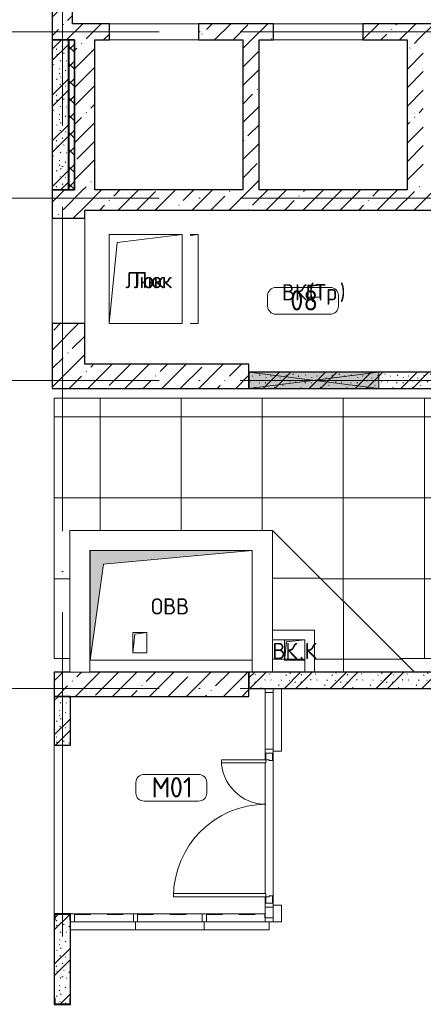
# Model space of a CAD drawing. Header units: millimetres. Extents: x -30540 to 175469, y -11730 to 122288.
# Tile 18 of 119: x -13992 to -9015, y 67753 to 79900. Entities that reach past the tile are written whole.
import ezdxf

# ---------------------------------------------------------------- set-up
doc = ezdxf.new("R2010")
doc.units = ezdxf.units.MM
for name, pattern in [('3_ Штрих_ 1 х 1 мм', [400, 200, -200]), ('ADSK_Линия сетки', [5000, 4000, -500, 0, -500]), ('ADSK_Штриховая_ш3 п1_5', [900, 600, -300])]:
    doc.linetypes.add(name, pattern=pattern)
for name, color, linetype, lineweight in [('A-____-NOTE-TEXT', 7, 'Continuous', 18), ('A-AREA-____-IDEN', 7, 'Continuous', 9), ('A-DOOR-____-MCUT', 7, 'Continuous', 9), ('A-DOOR-____-OTLN', 7, 'Continuous', 18), ('A-DOOR-FRAM-MCUT', 7, 'Continuous', 9), ('A-DOOR-OPNG-OTLN', 7, 'Continuous', 18), ('A-FLOR-____-OTLN', 7, 'Continuous', 18), ('A-FLOR-____-PATT', 7, 'Continuous', 18), ('A-GENM-____-OTLN', 7, 'Continuous', 18), ('A-GLAZ-____-MCUT', 7, 'Continuous', 9), ('A-GLAZ-____-OTLN', 7, 'Continuous', 18), ('A-GLAZ-CURT-MCUT', 7, 'Continuous', 9), ('A-GLAZ-CURT-OTLN', 7, 'Continuous', 18), ('A-GLAZ-CWMG-MCUT', 7, 'Continuous', 9), ('A-GLAZ-CWMG-OTLN', 7, 'Continuous', 18), ('A-WALL-____-MCUT', 7, 'Continuous', 40), ('A-WALL-____-OTLN', 7, 'Continuous', 18), ('A-WALL-____-PATT', 7, 'Continuous', 40), ('I-WALL-____-MCUT', 7, 'Continuous', 40), ('I-WALL-____-OTLN', 7, 'Continuous', 18), ('M-EQPM-____-OTLN', 7, 'Continuous', 18), ('S-COLS-____-MCUT', 7, 'Continuous', 40), ('S-COLS-____-OTLN', 7, 'Continuous', 18), ('S-GRID-____-OTLN', 7, 'Continuous', 9)]:
    doc.layers.add(name, color=color, linetype=linetype, lineweight=lineweight)
doc.layers.add('A-AREA-____-OTLN', color=4, linetype='ADSK_Штриховая_ш3 п1_5', lineweight=40, true_color=0x00ffff)
doc.styles.add('GOST Common', font='GOST_Common.ttf', dxfattribs={"height": 200})
doc.styles.add('GOST Common_3', font='GOST_Common.ttf', dxfattribs={"height": 250})
pattern_1 = [(135, (300.56, 377.28), (-565.6854, 6e-14), [10, -790]), (135, (349.8, 474.73), (-565.6854, 6e-14), [10, -790]), (135, (423.93, 473.06), (-565.6854, 6e-14), [10, -790]), (135, (229.92, 447.9), (-565.6854, 6e-14), [10, -790]), (135, (155.08, 447.9), (-565.6854, 6e-14), [10, -790]), (135, (114.9, 369.03), (-565.6854, 6e-14), [10, -790]), (135, (132.43, 285.8), (-565.6854, 6e-14), [10, -790]), (135, (214.66, 322), (-565.6854, 6e-14), [10, -790]), (135, (198.16, 261.88), (-565.6854, 6e-14), [10, -790]), (135, (45.2, 272.9), (-565.6854, 6e-14), [10, -790]), (135, (42.32, 336.16), (-565.6854, 6e-14), [10, -790]), (135, (92.26, 192.24), (-565.6854, 6e-14), [10, -790]), (135, (7.07, 149.2), (-565.6854, 6e-14), [10, -790]), (135, (80.6, 95.1), (-565.6854, 6e-14), [10, -790]), (135, (79.53, 36.94), (-565.6854, 6e-14), [10, -790]), (135, (153.87, 74.56), (-565.6854, 6e-14), [10, -790]), (135, (228.35, 124.8), (-565.6854, 6e-14), [10, -790]), (135, (279.75, 180.4), (-565.6854, 6e-14), [10, -790]), (135, (282.9, 31.63), (-565.6854, 6e-14), [10, -790]), (135, (377.38, 53.45), (-565.6854, 6e-14), [10, -790]), (135, (352.28, 102.7), (-565.6854, 6e-14), [10, -790]), (135, (354.05, 0), (-565.6854, 6e-14), [10, -790]), (135, (553.23, 16.45), (-565.6854, 6e-14), [10, -790]), (135, (542.38, 63.45), (-565.6854, 6e-14), [10, -790]), (135, (536.58, 239.3), (-565.6854, 6e-14), [10, -790]), (135, (475.85, 203.9), (-565.6854, 6e-14), [10, -790]), (135, (475.85, 316.54), (-565.6854, 6e-14), [10, -790]), (135, (520.8, 408.7), (-565.6854, 6e-14), [10, -790]), (135, (551.1, 470.8), (-565.6854, 6e-14), [10, -790]), (135, (235.25, 537.93), (-565.6854, 6e-14), [10, -790]), (135, (407.25, 547.65), (-565.6854, 6e-14), [10, -790]), (135, (94.5, 558.6), (-565.6854, 6e-14), [10, -790]), (135, (46.4, 532.3), (-565.6854, 6e-14), [10, -790]), (135, (85.56, 465.04), (-565.6854, 6e-14), [10, -790]), (135, (355.53, 181.14), (-565.6854, 6e-14), [10, -790]), (135, (362.23, 243.6), (-565.6854, 6e-14), [10, -790]), (135, (413.45, 344.1), (-565.6854, 6e-14), [10, -790]), (135, (286.3, 273.25), (-565.6854, 6e-14), [10, -790]), (135, (423.02, 263.72), (-565.6854, 6e-14), [10, -790]), (135, (162.94, 190.2), (-565.6854, 6e-14), [10, -790]), (135, (470.25, 120.93), (-565.6854, 6e-14), [10, -790]), (135, (484.48, 9.78), (-565.6854, 6e-14), [10, -790]), (45, (0, 212.13), (-565.6854, 0), []), (45, (212.13, 0), (-565.6854, 0), []), (45, (353.55, 0), (-565.6854, 0), []), (45, (0, 353.55), (-565.6854, 0), [])]
pattern_2 = [(45, (0, 0), (-228.0985, 228.0985), []), (45, (228.1, 0), (-228.0985, 228.0985), [403.225, -80.645, 6.706, -73.939])]

# ---------------------------------------------------------------- blocks, each defined once
blk = doc.blocks.new('Системная панель - Сплошная-5021153-01 ЭО')
at = {"layer": 'A-GLAZ-CURT-MCUT', "color": 254, "lineweight": 15, "true_color": 0xcccccc}
for p, q in [((400, -50), (-400, -50)), ((-400, -50), (-400, -150)), ((400, -150), (400, -50)), ((-400, -150), (400, -150))]:
    blk.add_line(p, q, dxfattribs=at)
blk = doc.blocks.new('Системная панель - Сплошная-5021154-01 ЭО')
at = {"layer": 'A-GLAZ-CURT-MCUT', "color": 254, "lineweight": 15, "true_color": 0xcccccc}
for p, q in [((425, -50), (-425, -50)), ((-425, -50), (-425, -150)), ((425, -150), (425, -50)), ((-425, -150), (425, -150))]:
    blk.add_line(p, q, dxfattribs=at)
blk = doc.blocks.new('Системная панель - Сплошная-5021155-01 ЭО')
at = {"layer": 'A-GLAZ-CURT-MCUT', "color": 254, "lineweight": 15, "true_color": 0xcccccc}
for p, q in [((102.5, -50), (-102.5, -50)), ((-102.5, -50), (-102.5, -150)), ((102.5, -150), (102.5, -50)), ((-102.5, -150), (102.5, -150))]:
    blk.add_line(p, q, dxfattribs=at)
blk = doc.blocks.new('АР_Дверь_Панель двупольная - АР_Дверь_Панель двупольная-3917757-01 ЭО')
at = {"layer": 'A-DOOR-____-MCUT', "color": 254, "lineweight": 15, "true_color": 0xcccccc}
for p, q in [((-805, -40), (-845, -40)), ((-845, -40), (-845, -590)), ((-805, -590), (-805, -40)), ((805, -40), (845, -40)), ((805, -1180), (805, -40)), ((845, -40), (845, -1180)), ((-845, -590), (-805, -590)), ((845, -1180), (805, -1180))]:
    blk.add_line(p, q, dxfattribs=at)
at = {"layer": 'A-DOOR-____-OTLN', "color": 254, "lineweight": 13, "true_color": 0xcccccc}
for centre, radius, start, end in [((-845, -40), 550, 270, 360), ((845, -40), 1140, 180, 270)]:
    blk.add_arc(centre, radius, start, end, dxfattribs=at)
at = {"layer": 'A-DOOR-FRAM-MCUT', "color": 254, "lineweight": 15, "true_color": 0xcccccc}
for p, q in [((-925, 40), (-925, -40)), ((-835, 40), (-925, 40)), ((-845, -40), (-845, 0)), ((-845, 0), (-835, 0)), ((-835, 0), (-835, 40)), ((835, 40), (925, 40)), ((835, 0), (835, 40)), ((925, 40), (925, -40)), ((-925, -40), (-845, -40)), ((845, 0), (835, 0)), ((845, -40), (845, 0)), ((925, -40), (845, -40))]:
    blk.add_line(p, q, dxfattribs=at)
blk = doc.blocks.new('Системная панель - Сплошная-5021156-01 ЭО')
at = {"layer": 'A-GLAZ-CURT-MCUT', "color": 254, "lineweight": 15, "true_color": 0xcccccc}
for p, q in [((387.5, -50), (-387.5, -50)), ((-387.5, -50), (-387.5, -150)), ((387.5, -150), (387.5, -50)), ((-387.5, -150), (387.5, -150))]:
    blk.add_line(p, q, dxfattribs=at)
blk = doc.blocks.new('КР-Проем - Настраиваемый-3480825-01 ЭО')
at = {"layer": 'A-DOOR-OPNG-OTLN', "color": 254, "lineweight": 13, "true_color": 0xcccccc}
for p, q in [((-650, 200), (650, 200)), ((-650, -200), (650, -200))]:
    blk.add_line(p, q, dxfattribs=at)
blk = doc.blocks.new('КР-Проем - Настраиваемый-3906350-01 ЭО')
at = {"layer": 'A-DOOR-OPNG-OTLN', "color": 254, "lineweight": 13, "true_color": 0xcccccc}
for p, q in [((-550, 100), (550, 100)), ((-550, -100), (550, -100))]:
    blk.add_line(p, q, dxfattribs=at)
blk = doc.blocks.new('Прямоугольный импост - 100х50-3917860-01 ЭО')
at = {"layer": 'A-GLAZ-CWMG-MCUT', "color": 254, "lineweight": 15, "true_color": 0xcccccc}
for p, q in [((0, 50), (-50, 50)), ((-50, 50), (-50, -50)), ((0, 26), (0, 50)), ((-50, -50), (0, -50))]:
    blk.add_line(p, q, dxfattribs=at)
blk = doc.blocks.new('Прямоугольный импост - 100х50-3917854-01 ЭО')
at = {"layer": 'A-GLAZ-CWMG-MCUT', "color": 254, "lineweight": 15, "true_color": 0xcccccc}
for p, q in [((-50, 50), (0, 50)), ((-50, -50), (-50, 50)), ((0, 50), (0, -50)), ((0, -50), (-50, -50))]:
    blk.add_line(p, q, dxfattribs=at)
blk = doc.blocks.new('Прямоугольный импост - 100х50-3917745-01 ЭО')
at = {"layer": 'A-GLAZ-CWMG-MCUT', "color": 254, "lineweight": 15, "true_color": 0xcccccc}
for p, q in [((-25, 50), (25, 50)), ((-25, 40), (-25, 50)), ((25, 50), (25, -50)), ((-25, -50), (-25, -40)), ((25, -50), (-25, -50))]:
    blk.add_line(p, q, dxfattribs=at)
blk = doc.blocks.new('Прямоугольный импост - 100х50-V14-01 ЭО')
at = {"layer": 'A-GLAZ-CWMG-MCUT', "color": 254, "lineweight": 15, "true_color": 0xcccccc}
for p, q in [((-25, 50), (25, 50)), ((-25, -50), (-25, 50)), ((25, 50), (25, 40)), ((25, -50), (-25, -50)), ((25, -40), (25, -50))]:
    blk.add_line(p, q, dxfattribs=at)
blk = doc.blocks.new('Прямоугольный импост - 100х50-3917736-01 ЭО')
at = {"layer": 'A-GLAZ-CWMG-MCUT', "color": 254, "lineweight": 15, "true_color": 0xcccccc}
for p, q in [((-25, 50), (25, 50)), ((-25, -50), (-25, 50)), ((25, 50), (25, -50)), ((25, -50), (-25, -50))]:
    blk.add_line(p, q, dxfattribs=at)
blk = doc.blocks.new('Прямоугольный импост - 100х50-3917858-01 ЭО')
at = {"layer": 'A-GLAZ-CWMG-MCUT', "color": 254, "lineweight": 15, "true_color": 0xcccccc}
for p, q in [((0, 50), (-50, 50)), ((-50, 50), (-50, -50)), ((0, -50), (0, 50)), ((-50, -50), (0, -50))]:
    blk.add_line(p, q, dxfattribs=at)
blk = doc.blocks.new('АР_Отверстие прямоугольное - ОВВ-5281490-01 ЭО')
at = {"layer": 'A-GLAZ-____-OTLN', "lineweight": 13, "true_color": 0xf9f9f9}
blk.add_hatch(color=7, dxfattribs=at).paths.add_polyline_path([(925, -100), (925, 100), (-675, 100), (-675, -100)])
at = {"layer": 'A-GLAZ-____-MCUT', "color": 254, "lineweight": 15, "true_color": 0xcccccc}
for p, q in [((-675, 100), (-675, -100)), ((925, 100), (925, -100))]:
    blk.add_line(p, q, dxfattribs=at)
at = {"layer": 'A-GLAZ-____-OTLN', "color": 254, "lineweight": 5, "true_color": 0xcccccc}
for p, q in [((925, 100), (-675, -100)), ((-675, 100), (925, -100))]:
    blk.add_line(p, q, dxfattribs=at)
at = {"layer": 'A-GLAZ-____-OTLN', "color": 254, "lineweight": 13, "true_color": 0xcccccc}
for p, q in [((925, 100), (-675, 100)), ((-675, 100), (-675, -100)), ((925, -100), (925, 100)), ((-675, -100), (925, -100))]:
    blk.add_line(p, q, dxfattribs=at)
blk = doc.blocks.new('АР_Фахверк_ _Швеллер полки параллельные_ - 20П-5006330-01 ЭО')
at = {"layer": 'S-COLS-____-OTLN', "lineweight": 13, "true_color": 0xcccccc}
blk.add_hatch(color=254, dxfattribs=at).paths.add_polyline_path([(-23, 100), (-23, -100), (53, -100), (53, -91), (-17.8, -91), (-17.8, 91), (53, 91), (53, 100)])
at = {"layer": 'S-COLS-____-MCUT', "color": 254, "lineweight": 30, "true_color": 0xcccccc}
for p, q in [((53, 100), (-23, 100)), ((-23, 100), (-23, -100)), ((-17.8, -91), (-17.8, 91)), ((-17.8, 91), (53, 91)), ((53, 91), (53, 100)), ((-23, -100), (53, -100)), ((53, -91), (-17.8, -91)), ((53, -100), (53, -91))]:
    blk.add_line(p, q, dxfattribs=at)
blk = doc.blocks.new('АР_Канал вертикальный прямоугольный - ВК_Тр_-5078187-01 ЭО')
at = {"layer": 'M-EQPM-____-OTLN', "lineweight": 13, "true_color": 0xe2e2e2}
blk.add_hatch(color=254, dxfattribs=at).paths.add_polyline_path([(-75, -75), (-60, 60), (75, 75), (-75, 75)])
at = {"layer": 'M-EQPM-____-OTLN', "color": 253, "lineweight": 13, "true_color": 0xaaaaaa}
for p, q in [((75, 75), (-75, 75)), ((-75, 75), (-75, -75)), ((75, 75), (-75, 75)), ((-75, 75), (-75, -75)), ((-75, -75), (-75, 75)), ((-75, 75), (75, 75)), ((-75, -75), (-60, 60)), ((-75, -75), (-60, 60)), ((-60, 60), (75, 75)), ((-60, 60), (75, 75)), ((75, -75), (75, 75)), ((75, 75), (75, -75)), ((-75, -75), (75, -75)), ((75, -75), (-75, -75))]:
    blk.add_line(p, q, dxfattribs=at)
blk = doc.blocks.new('АР_Канал вертикальный прямоугольный - ОВВ-5652184-01 ЭО')
at = {"layer": 'M-EQPM-____-OTLN', "lineweight": 13, "true_color": 0xe2e2e2}
blk.add_hatch(color=254, dxfattribs=at).paths.add_polyline_path([(-1000, -675), (-832.5, 507.5), (1000, 675), (-1000, 675)])
at = {"layer": 'M-EQPM-____-OTLN', "color": 253, "lineweight": 13, "true_color": 0xaaaaaa}
for p, q in [((1000, 675), (-1000, 675)), ((-1000, 675), (-1000, -675)), ((1000, 675), (-1000, 675)), ((-1000, 675), (-1000, -675)), ((-1000, -675), (-1000, 675)), ((-1000, 675), (1000, 675)), ((-832.5, 507.5), (1000, 675)), ((-832.5, 507.5), (1000, 675)), ((1000, -675), (1000, 675)), ((1000, 675), (1000, -675)), ((-1000, -675), (-832.5, 507.5)), ((-1000, -675), (-832.5, 507.5)), ((-1000, -675), (1000, -675)), ((1000, -675), (-1000, -675))]:
    blk.add_line(p, q, dxfattribs=at)
blk = doc.blocks.new('АР_Канал вертикальный прямоугольный - Люк технический-5672374-01 ЭО')
at = {"layer": 'M-EQPM-____-OTLN', "color": 253, "lineweight": 13, "true_color": 0xaaaaaa}
for p, q in [((450, 550), (-450, 550)), ((-450, 550), (-450, -550)), ((-450, -550), (-450, 550)), ((-450, 550), (450, 550)), ((-350, 450), (450, 550)), ((450, -550), (450, 550)), ((450, 550), (450, -550)), ((-450, -550), (-350, 450)), ((-450, -550), (450, -550)), ((450, -550), (-450, -550))]:
    blk.add_line(p, q, dxfattribs=at)
blk = doc.blocks.new('АР_Канал вертикальный прямоугольный - Люк технический-5078295-01 ЭО')
at = {"layer": 'A-GENM-____-OTLN', "color": 253, "lineweight": 13, "true_color": 0xaaaaaa}
blk.add_line((450, 550), (550, 550), dxfattribs=at)
at = {"layer": 'M-EQPM-____-OTLN', "color": 253, "lineweight": 13, "true_color": 0xaaaaaa}
for p, q in [((450, 539), (550, 550)), ((450, 550), (550, 550)), ((550, 550), (550, -550)), ((550, -550), (450, -550))]:
    blk.add_line(p, q, dxfattribs=at)
blk = doc.blocks.new('АР_Канал вертикальный прямоугольный - ВК_К-7619496-01 ЭО')
at = {"layer": 'M-EQPM-____-OTLN', "color": 253, "lineweight": 13, "true_color": 0xaaaaaa}
for p, q in [((-85, -125), (-85, 125)), ((-85, 125), (85, 125)), ((-64, 104), (85, 125)), ((85, 125), (85, -125)), ((-85, -125), (-64, 104)), ((85, -125), (-85, -125))]:
    blk.add_line(p, q, dxfattribs=at)
blk = doc.blocks.new('АР_Канал вертикальный прямоугольный - ВК_К-5680605-01 ЭО')
at = {"layer": 'M-EQPM-____-OTLN', "lineweight": 13, "true_color": 0xe2e2e2}
blk.add_hatch(color=254, dxfattribs=at).paths.add_polyline_path([(-125, -125), (-100, 100), (125, 125), (-125, 125)])
at = {"layer": 'M-EQPM-____-OTLN', "color": 253, "lineweight": 13, "true_color": 0xaaaaaa}
for p, q in [((125, 125), (-125, 125)), ((-125, 125), (-125, -125)), ((125, 125), (-125, 125)), ((-125, 125), (-125, -125)), ((-125, -125), (-125, 125)), ((-125, 125), (125, 125)), ((-100, 100), (125, 125)), ((-100, 100), (125, 125)), ((125, -125), (125, 125)), ((125, 125), (125, -125)), ((-125, -125), (-100, 100)), ((-125, -125), (-100, 100)), ((-125, -125), (125, -125)), ((125, -125), (-125, -125))]:
    blk.add_line(p, q, dxfattribs=at)
blk = doc.blocks.new('Наметкина 10_РД_АР_К1_отсоединено_rvt-1-01 ЭО')
at = {"layer": 'A-FLOR-____-PATT', "lineweight": 5, "true_color": 0xe4e4e4}
h = blk.add_hatch(dxfattribs=at)
h.set_pattern_fill('FP_26', color=254, style=0, pattern_type=2)
h.set_pattern_definition([(0, (-3, 0), (0, 1000), []), (90, (-3, 0), (-999.878, 6e-14), [])])
h.paths.add_polyline_path([(-7265, 72018), (-5883, 72018), (-5883, 73600), (-7515, 73600), (-7515, 74840), (-8425, 74840), (-8425, 75232), (-13565, 75232), (-13565, 72018), (-13375, 72018), (-13375, 73600), (-10875, 73600), (-9293, 72018), (-7515, 72018)])
h = blk.add_hatch(dxfattribs=at)
h.set_pattern_fill('FP_25', color=254, style=0, pattern_type=2)
h.set_pattern_definition([(0, (0.2, 16.7), (-0.003, 999.889), []), (90, (0.2, 16.7), (-1000, 0.003), [])])
h.paths.add_polyline_path([(-10355, 71850), (-9125, 71850), (-10875, 73600), (-10875, 72370), (-10355, 72370), (-10355, 72250)])
h.paths.add_polyline_path([(-10700, 71850), (-10475, 71850), (-10475, 72250), (-10700, 72225), (-10725, 72000), (-10725, 72250), (-10875, 72250), (-10875, 71850), (-10725, 71850)])
at = {"layer": 'A-WALL-____-PATT', "lineweight": 5, "true_color": 0xcccccc}
h = blk.add_hatch(dxfattribs=at)
h.set_pattern_fill('FP_5', color=254, style=0, pattern_type=2)
h.set_pattern_definition(pattern_2)
h.paths.add_polyline_path([(-13340, 79850), (-13340, 82700), (-13590, 82700), (-13590, 79850)])
h = blk.add_hatch(dxfattribs=at)
h.set_pattern_fill('FP_5', color=254, style=0, pattern_type=2)
h.set_pattern_definition(pattern_2)
h.paths.add_polyline_path([(-6810, 79650), (-6810, 79850), (-7735, 79850), (-7735, 79650), (-6990, 79650)])
h.paths.add_polyline_path([(-5710, 79650), (-4915, 79650), (-4915, 79850), (-5710, 79850)])
h.paths.add_polyline_path([(-9215, 79650), (-8835, 79650), (-8835, 79850), (-9760, 79850), (-9760, 79650)])
h.paths.add_polyline_path([(-11785, 79650), (-10860, 79650), (-10860, 79850), (-11785, 79850)])
h.paths.add_polyline_path([(-13590, 79650), (-12885, 79650), (-12885, 79850), (-13590, 79850)])
h = blk.add_hatch(dxfattribs=at)
h.set_pattern_fill('FP_1', color=254, style=0, pattern_type=2)
h.set_pattern_definition(pattern_1)
h.paths.add_polyline_path([(-13390, 77800), (-13390, 79650), (-13590, 79650), (-13590, 77800)])
h = blk.add_hatch(dxfattribs=at)
h.set_pattern_fill('FP_4', color=254, style=0, pattern_type=2)
h.set_pattern_definition([(45, (0, 0), (-106.06602, 106.06602), []), (135, (0, 0), (-106.06602, -106.06602), [])])
h.paths.add_polyline_path([(-13315, 77800), (-13315, 79650), (-13385, 79650), (-13385, 77800)])
h = blk.add_hatch(dxfattribs=at)
h.set_pattern_fill('FP_5', color=254, style=0, pattern_type=2)
h.set_pattern_definition(pattern_2)
h.paths.add_polyline_path([(-13190, 77800), (-13065, 77800), (-13065, 79650), (-13315, 79650), (-13315, 77800)])
h = blk.add_hatch(dxfattribs=at)
h.set_pattern_fill('FP_5', color=254, style=0, pattern_type=2)
h.set_pattern_definition(pattern_2)
h.paths.add_polyline_path([(-11040, 77800), (-11040, 79650), (-11240, 79650), (-11240, 77800)])
h = blk.add_hatch(dxfattribs=at)
h.set_pattern_fill('FP_5', color=254, style=0, pattern_type=2)
h.set_pattern_definition(pattern_2)
h.paths.add_polyline_path([(-9015, 77800), (-9015, 79650), (-9215, 79650), (-9215, 77800)])
h = blk.add_hatch(dxfattribs=at)
h.set_pattern_fill('FP_5', color=254, style=0, pattern_type=2)
h.set_pattern_definition(pattern_2)
h.paths.add_polyline_path([(-13190, 75350), (-13190, 76150), (-13590, 76150), (-13590, 75350)])
h.paths.add_polyline_path([(-13590, 77450), (-13190, 77450), (-13190, 77800), (-13590, 77800)])
h = blk.add_hatch(dxfattribs=at)
h.set_pattern_fill('FP_5', color=254, style=0, pattern_type=2)
h.set_pattern_definition(pattern_2)
h.paths.add_polyline_path([(-4915, 77550), (-4915, 77800), (-13190, 77800), (-13190, 77550), (-6535, 77550)])
h = blk.add_hatch(dxfattribs=at)
h.set_pattern_fill('FP_5', color=254, style=0, pattern_type=2)
h.set_pattern_definition(pattern_2)
h.paths.add_polyline_path([(-11165, 75350), (-11165, 75650), (-13190, 75650), (-13190, 75350), (-12119, 75350)])
h = blk.add_hatch(dxfattribs=at)
h.set_pattern_fill('FP_1', color=254, style=0, pattern_type=2)
h.set_pattern_definition(pattern_1)
h.paths.add_polyline_path([(-7365, 75350), (-7365, 75550), (-11165, 75550), (-11165, 75350), (-7515, 75350)])
h = blk.add_hatch(dxfattribs=at)
h.set_pattern_fill('FP_1', color=254, style=0, pattern_type=2)
h.set_pattern_definition(pattern_1)
h.paths.add_polyline_path([(-6265, 71650), (-6265, 71850), (-11165, 71850), (-11165, 71650), (-8040, 71650)])
h = blk.add_hatch(dxfattribs=at)
h.set_pattern_fill('FP_1', color=254, style=0, pattern_type=2)
h.set_pattern_definition(pattern_1)
h.paths.add_polyline_path([(-13365, 70950), (-13365, 71550), (-13565, 71550), (-13565, 70950)])
h = blk.add_hatch(dxfattribs=at)
h.set_pattern_fill('FP_1', color=254, style=0, pattern_type=2)
h.set_pattern_definition(pattern_1)
h.paths.add_polyline_path([(-13374, 67755), (-13374, 67826), (-13365, 67826), (-13365, 68794), (-13374, 68794), (-13374, 68865), (-13556, 68865), (-13556, 68794), (-13565, 68794), (-13565, 67826), (-13556, 67826), (-13556, 67755)])
at = {"layer": 'S-COLS-____-OTLN', "lineweight": 5, "true_color": 0xcccccc}
h = blk.add_hatch(dxfattribs=at)
h.set_pattern_fill('FP_5', color=254, style=0, pattern_type=2)
h.set_pattern_definition(pattern_2)
h.paths.add_polyline_path([(-12119, 71550), (-11165, 71550), (-11165, 71850), (-13565, 71850), (-13565, 71550), (-13125, 71550)])
at = {"layer": 'A-AREA-____-OTLN', "color": 7, "linetype": '3_ Штрих_ 1 х 1 мм', "lineweight": 30, "true_color": 0xccffff}
for p, q in [((-13315, 68865), (-12590, 68865)), ((-12540, 68865), (-11740, 68865)), ((-11690, 68865), (-10990, 68865)), ((-10965, 68820), (-10965, 68870))]:
    blk.add_line(p, q, dxfattribs=at)
at = {"layer": 'A-FLOR-____-OTLN', "color": 254, "lineweight": 13, "true_color": 0xcccccc}
for p, q in [((-12885, 79850), (-11785, 79850)), ((-10860, 79850), (-9760, 79850)), ((-13590, 77450), (-13590, 76150)), ((-13190, 77450), (-13190, 76150)), ((-13190, 76150), (-13190, 77450)), ((-13565, 72018), (-13565, 75232)), ((-13565, 75232), (-8425, 75232)), ((-10875, 73600), (-9125, 71850)), ((-13375, 72018), (-13565, 72018)), ((-5883, 72018), (-9293, 72018)), ((-10965, 70900), (-10965, 71600)), ((-13565, 70950), (-13565, 68870)), ((-10965, 70770), (-10965, 70850)), ((-10865, 70850), (-10865, 69000)), ((-10965, 69120), (-10965, 70730)), ((-10965, 69000), (-10965, 69080)), ((-10965, 68870), (-10965, 68950)), ((-13315, 68870), (-12590, 68870)), ((-12540, 68870), (-11740, 68870)), ((-11690, 68870), (-10965, 68870))]:
    blk.add_line(p, q, dxfattribs=at)
at = {"layer": 'A-WALL-____-MCUT', "color": 254, "lineweight": 30, "true_color": 0xcccccc}
for p, q in [((-13590, 79850), (-13590, 79650)), ((-12885, 79850), (-13340, 79850)), ((-12885, 79650), (-12885, 79850)), ((-10860, 79850), (-11785, 79850)), ((-11785, 79850), (-11785, 79650)), ((-10860, 79650), (-10860, 79850)), ((-8835, 79850), (-9760, 79850)), ((-9760, 79850), (-9760, 79650)), ((-13590, 79650), (-13315, 79650)), ((-13390, 79650), (-13590, 79650)), ((-13590, 79650), (-13590, 77800)), ((-13390, 77800), (-13390, 79650)), ((-13315, 79650), (-13385, 79650)), ((-13385, 79650), (-13385, 77800)), ((-13315, 77800), (-13315, 79650)), ((-13065, 79650), (-12885, 79650)), ((-11785, 79650), (-11240, 79650)), ((-11240, 79650), (-11240, 77800)), ((-11040, 79650), (-10860, 79650)), ((-11040, 77800), (-11040, 79650)), ((-9760, 79650), (-9215, 79650)), ((-9215, 79650), (-9215, 77800)), ((-13315, 77800), (-13590, 77800)), ((-13590, 77800), (-13590, 77450)), ((-13590, 77800), (-13390, 77800)), ((-13385, 77800), (-13315, 77800)), ((-13190, 77450), (-13190, 77550)), ((-13590, 77450), (-13190, 77450)), ((-13190, 76150), (-13590, 76150)), ((-13590, 76150), (-13590, 75350)), ((-13190, 75650), (-13190, 76150)), ((-13590, 75350), (-13190, 75350)), ((-13365, 71550), (-13565, 71550)), ((-13565, 71550), (-13565, 70950)), ((-13365, 70950), (-13365, 71550)), ((-13565, 70950), (-13365, 70950)), ((-13565, 68794), (-13565, 67826)), ((-13365, 67826), (-13365, 68794))]:
    blk.add_line(p, q, dxfattribs=at)
at = {"layer": 'A-WALL-____-OTLN', "color": 254, "lineweight": 13, "true_color": 0xcccccc}
for p, q in [((-13375, 73600), (-10875, 73600)), ((-13375, 73600), (-13375, 73350)), ((-10875, 73350), (-10875, 73600)), ((-13375, 71850), (-13375, 73350)), ((-11125, 73350), (-13125, 73350)), ((-13125, 73350), (-13125, 71850)), ((-11125, 71850), (-11125, 73350)), ((-10875, 73350), (-10875, 71850)), ((-13375, 71850), (-13125, 71850)), ((-10875, 71850), (-11125, 71850))]:
    blk.add_line(p, q, dxfattribs=at)
at = {"layer": 'I-WALL-____-MCUT', "color": 254, "lineweight": 30, "true_color": 0xcccccc}
for p, q in [((-13590, 82700), (-13590, 79850)), ((-13340, 79850), (-13340, 82700)), ((-13315, 79650), (-13315, 77800)), ((-13065, 77800), (-13065, 79650)), ((-11240, 77800), (-13065, 77800)), ((-9215, 77800), (-11040, 77800)), ((-13190, 77550), (-4915, 77550)), ((-11165, 75650), (-13190, 75650)), ((-11165, 75550), (-11165, 75650)), ((-9565, 75550), (-11165, 75550)), ((-11165, 75550), (-11165, 75350)), ((-11165, 75350), (-11165, 75550)), ((-8275, 75550), (-9565, 75550)), ((-13190, 75350), (-11165, 75350)), ((-11165, 75350), (-9565, 75350)), ((-9565, 75350), (-8275, 75350)), ((-11125, 71850), (-11165, 71850)), ((-11165, 71850), (-11165, 71650)), ((-10875, 71850), (-11125, 71850)), ((-8365, 71850), (-10875, 71850)), ((-11165, 71650), (-8365, 71650))]:
    blk.add_line(p, q, dxfattribs=at)
at = {"layer": 'I-WALL-____-OTLN', "color": 254, "lineweight": 13, "true_color": 0xcccccc}
for p, q in [((-10875, 72370), (-10475, 72370)), ((-10355, 72370), (-10475, 72370)), ((-10355, 72370), (-10355, 71850)), ((-10475, 72250), (-10875, 72250)), ((-10475, 71850), (-10475, 72250))]:
    blk.add_line(p, q, dxfattribs=at)
at = {"layer": 'S-COLS-____-MCUT', "color": 254, "lineweight": 30, "true_color": 0xcccccc}
for p, q in [((-13375, 71850), (-13565, 71850)), ((-13565, 71850), (-13565, 71550)), ((-11165, 71850), (-13125, 71850)), ((-11165, 71550), (-11165, 71850)), ((-13565, 71550), (-11165, 71550))]:
    blk.add_line(p, q, dxfattribs=at)
at = {"layer": 'A-DOOR-____-OTLN', "color": 254, "lineweight": 13, "true_color": 0xcccccc}
for name, p, rotation in [('КР-Проем - Настраиваемый-3906350-01 ЭО', (-12335, 79750), 180), ('КР-Проем - Настраиваемый-3906350-01 ЭО', (-10310, 79750), 180), ('КР-Проем - Настраиваемый-3480825-01 ЭО', (-13390, 76800), 89.99999999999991), ('АР_Дверь_Панель двупольная - АР_Дверь_Панель двупольная-3917757-01 ЭО', (-10915, 69925), 269.9999999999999)]:
    blk.add_blockref(name, p, dxfattribs=dict(at, rotation=rotation))
at = {"layer": 'A-GLAZ-____-OTLN', "color": 254, "lineweight": 13, "true_color": 0xcccccc}
blk.add_blockref('АР_Отверстие прямоугольное - ОВВ-5281490-01 ЭО', (-10490, 75450), dxfattribs=at)
at = {"layer": 'A-GLAZ-CURT-OTLN', "color": 254, "lineweight": 13, "true_color": 0xcccccc, "rotation": 89.99999999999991}
for name, p in [('Системная панель - Сплошная-5021156-01 ЭО', (-10915, 71263)), ('Системная панель - Сплошная-5021155-01 ЭО', (-10915, 68873))]:
    blk.add_blockref(name, p, dxfattribs=at)
at = {"layer": 'A-GLAZ-CURT-OTLN', "color": 254, "lineweight": 13, "true_color": 0xcccccc}
for name, p in [('Системная панель - Сплошная-5021153-01 ЭО', (-12965, 68820)), ('Системная панель - Сплошная-5021154-01 ЭО', (-12140, 68820)), ('Системная панель - Сплошная-5021153-01 ЭО', (-11315, 68820))]:
    blk.add_blockref(name, p, dxfattribs=at)
at = {"layer": 'A-GLAZ-CWMG-OTLN', "color": 254, "lineweight": 13, "true_color": 0xcccccc, "extrusion": (0, 0, -1)}
for name, p, rotation in [('Прямоугольный импост - 100х50-3917854-01 ЭО', (10915, 71650), 90.00000000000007), ('Прямоугольный импост - 100х50-3917745-01 ЭО', (10915, 70875), 90.00000000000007), ('Прямоугольный импост - 100х50-V14-01 ЭО', (10915, 68975), 90.00000000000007), ('Прямоугольный импост - 100х50-3917736-01 ЭО', (12565, 68820), 180), ('Прямоугольный импост - 100х50-3917736-01 ЭО', (11715, 68820), 180)]:
    blk.add_blockref(name, p, dxfattribs=dict(at, rotation=rotation))
at = {"layer": 'A-GLAZ-CWMG-OTLN', "color": 254, "lineweight": 13, "true_color": 0xcccccc}
for name, p, rotation in [('Прямоугольный импост - 100х50-3917860-01 ЭО', (-13365, 68820), 180), ('Прямоугольный импост - 100х50-3917858-01 ЭО', (-10915, 68770), 269.9999999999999)]:
    blk.add_blockref(name, p, dxfattribs=dict(at, rotation=rotation))
at = {"layer": 'M-EQPM-____-OTLN', "color": 253, "lineweight": 5, "true_color": 0xaaaaaa}
for name, p in [('АР_Канал вертикальный прямоугольный - Люк технический-5672374-01 ЭО', (-12440, 76700)), ('АР_Канал вертикальный прямоугольный - Люк технический-5078295-01 ЭО', (-12340, 76700)), ('АР_Канал вертикальный прямоугольный - ВК_Тр_-5078187-01 ЭО', (-10365, 76550)), ('АР_Канал вертикальный прямоугольный - ОВВ-5652184-01 ЭО', (-12124, 72675)), ('АР_Канал вертикальный прямоугольный - ВК_К-7619496-01 ЭО', (-12510, 72215)), ('АР_Канал вертикальный прямоугольный - ВК_К-5680605-01 ЭО', (-10600, 72125))]:
    blk.add_blockref(name, p, dxfattribs=at)
at = {"layer": 'S-COLS-____-OTLN', "color": 254, "lineweight": 13, "true_color": 0xcccccc}
for p, rotation in [((-13465, 68847), 270.0000000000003), ((-13465, 67773), 90)]:
    blk.add_blockref('АР_Фахверк_ _Швеллер полки параллельные_ - 20П-5006330-01 ЭО', p, dxfattribs=dict(at, rotation=rotation))
at = {"layer": 'A-____-NOTE-TEXT', "color": 253, "lineweight": 5, "true_color": 0xaaaaaa, "char_height": 200, "attachment_point": 1, "style": 'GOST Common'}
for s, insert, width in [('Люк', (-12688, 76787), 609.28), ('Люк', (-12588, 76787), 609.28), ('\\fGOST Common|b0|i0|c204|p34|;(', (-10428, 76637), 96.2), ('\\fGOST Common|b0|i0|c204|p34|;)', (-10044, 76637), 96.2), ('ВК', (-10759, 76637), 400.84), ('Тр', (-10349, 76637), 368.78), ('ОВВ', (-12372, 72762), 609.28), ('ВК', (-10875, 72212), 400.84), ('\\fGOST Common|b0|i0|c204|p34|;К', (-10478, 72212), 192.4), ('\\fGOST Common|b0|i0|c204|p34|;.', (-10544, 72212), 80.17)]:
    blk.add_mtext(s, dxfattribs=dict(at, insert=insert, width=width))
blk = doc.blocks.new('Марка помещения 2 - Марка помещения 2-1605974-01 ЭО')
at = {"layer": 'A-AREA-____-IDEN', "color": 253, "true_color": 0xaaaaaa}
for p, q in [((-1.797, 0.841), (1.569, 0.841)), ((-2.297, -0.309), (-2.297, 0.341)), ((2.069, 0.341), (2.069, -0.309)), ((1.569, -0.809), (-1.797, -0.809))]:
    blk.add_line(p, q, dxfattribs=at)
for centre, start, end in [((-1.797, 0.341), 90, 180), ((1.569, 0.341), 0, 90), ((-1.797, -0.309), 180, 270), ((1.569, -0.309), 270, 360)]:
    blk.add_arc(centre, 0.5, start, end, dxfattribs=at)

msp = doc.modelspace()

# ---------------------------------------------------------------- linework, layer by layer
at = {"layer": 'S-GRID-____-OTLN', "color": 253, "linetype": 'ADSK_Линия сетки', "true_color": 0xaaaaaa}
for p, q in [((-13464.7, 23589.3), (-13464.7, 98105.9)), ((17726.8, 79750), (-28904.3, 79750)), ((17726.8, 77700), (-28904.3, 77700)), ((17726.8, 75450), (-28904.3, 75450)), ((17726.8, 71650), (-28904.3, 71650))]:
    msp.add_line(p, q, dxfattribs=at)

# ---------------------------------------------------------------- block references
at = {"lineweight": 5}
msp.add_blockref('Наметкина 10_РД_АР_К1_отсоединено_rvt-1-01 ЭО', (0, 0), dxfattribs=at)
at = {"layer": 'A-AREA-____-IDEN', "color": 253, "true_color": 0xaaaaaa, "xscale": 199.9999999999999, "yscale": 199.9999999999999, "zscale": 199.9999999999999}
for p in [(-10474.9, 76428.4), (-12099, 70420.9)]:
    msp.add_blockref('Марка помещения 2 - Марка помещения 2-1605974-01 ЭО', p, dxfattribs=at)

# ---------------------------------------------------------------- texts
at = {"layer": 'A-AREA-____-IDEN', "color": 253, "true_color": 0xaaaaaa, "char_height": 250, "attachment_point": 1, "style": 'GOST Common_3'}
for s, insert, width in [('08', (-10656.4, 76562.2), 448.945), ('\\fGOST Common|b0|i0|c204|p34|;М', (-12366.5, 70554.6), 272.574), ('01', (-12141.6, 70554.6), 384.81)]:
    msp.add_mtext(s, dxfattribs=dict(at, insert=insert, width=width))

doc.saveas('drawing.dxf')
